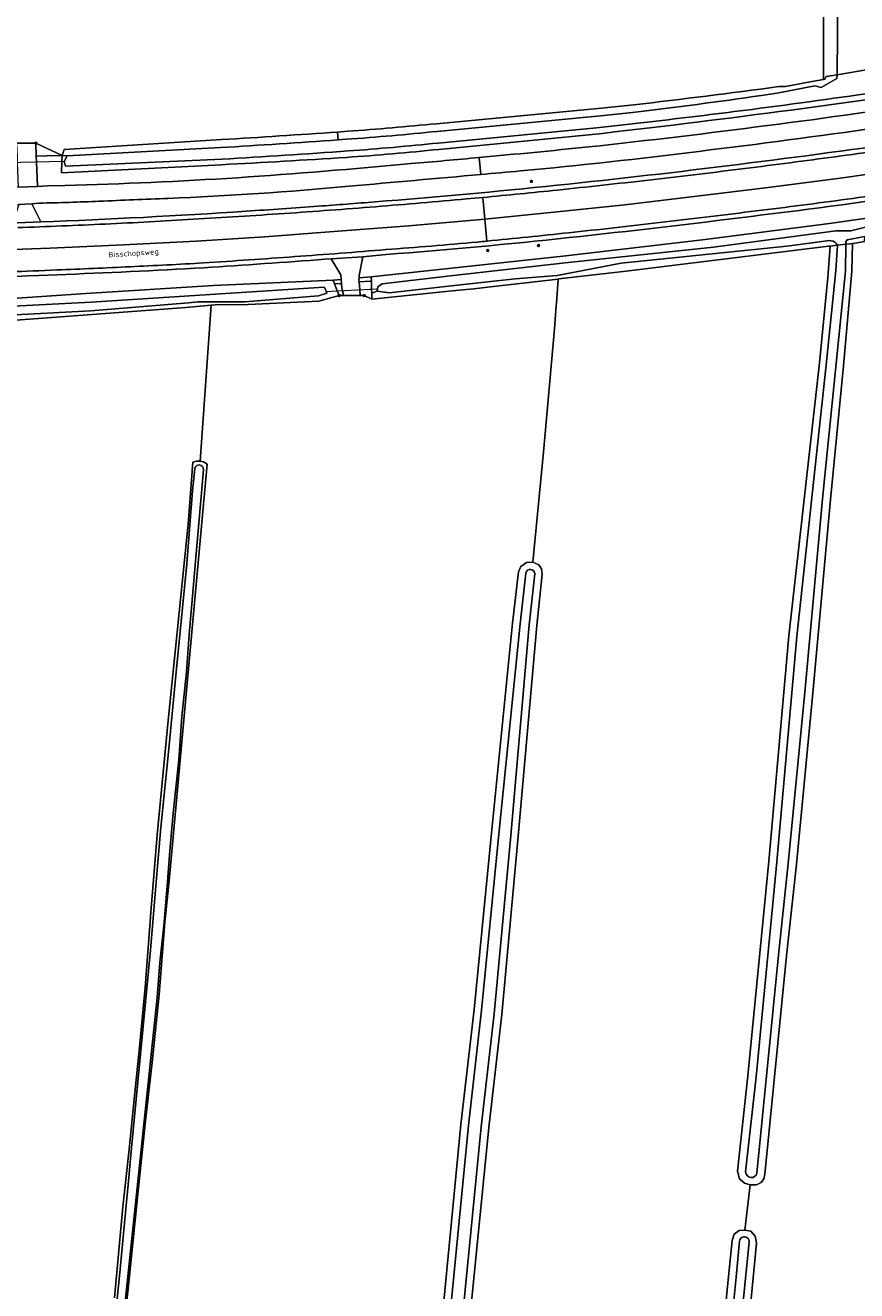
# Model space of a CAD drawing. Header units: metres. Extents: x 149984 to 156489, y 469398 to 478068.
# Tile 4 of 256: x 151683 to 151821, y 470739 to 470949. Entities that reach past the tile are written whole.
import ezdxf
from ezdxf.enums import TextEntityAlignment as Align

# ---------------------------------------------------------------- set-up
doc = ezdxf.new("R2010")
doc.units = ezdxf.units.M
doc.header["$LTSCALE"] = 0.75
for name, color, linetype, lineweight in [('B-WE-GR-GRAS-GV', 252, 'Continuous', 13), ('B-WE-GR-GROENVOORZIENING-GV', 252, 'Continuous', 18), ('B-WE-IE-MEUBILAIR-S', 252, 'Continuous', 25), ('B-WE-KW-KUNSTWERK_DUIKER-G', 6, 'Continuous', 18), ('B-WE-OG-TERREIN_OEVER-GV', 252, 'Continuous', 18), ('B-WE-OG-TOPOGRAFIE-T18', 7, 'Continuous', 18), ('B-WE-OG-WATER-GV', 252, 'Continuous', 18), ('B-WE-OG-WATER_SLOOT-GV', 252, 'Continuous', 18), ('B-WE-VH-GESLOTENVERHARDING-GV', 252, 'Continuous', 18), ('B-WE-VH-HALFVERHARDING-GV', 252, 'Continuous', 18), ('B-WE-VH-OPENVERHARDING-GV', 252, 'Continuous', 18)]:
    doc.layers.add(name, color=color, linetype=linetype, lineweight=lineweight)
doc.styles.add('NLCS-ISO', font='NLCS-ISO.ttf')
doc.styles.add('NLCS-ISO-M500-T18', font='NLCS-ISO.ttf', dxfattribs={"height": 0.9})

# ---------------------------------------------------------------- blocks, each defined once
blk = doc.blocks.new('SIE-MEUBILAIR_BORD_VERKEER-SO')
blk.add_lwpolyline([(-0.5625, -0.5625), (0.5625, -0.5625), (0.5625, 0.5625), (-0.5625, 0.5625)], close=True)
at = {"style": 'NLCS-ISO'}
blk.add_text('vb', height=0.75, dxfattribs=at).set_placement((0, 0), align=Align.MIDDLE_CENTER)
blk = doc.blocks.new('SIE-MEUBILAIR_PAAL-SO')
blk.add_circle((0, 0), 0.75)
blk = doc.blocks.new('SIE-MEUBILAIR_PAAL_VERKEERSBORD-SO')
blk.add_circle((0, 0), 0.75)
at = {"style": 'NLCS-ISO'}
blk.add_text('vb', height=0.75, dxfattribs=at).set_placement((0, 0.1), align=Align.MIDDLE_CENTER)
blk = doc.blocks.new('SIE-MEUBILAIR_PAAL_HECTOMETER-SO')
blk.add_circle((0, 0), 0.75)
at = {"style": 'NLCS-ISO'}
blk.add_text('hm', height=0.75, dxfattribs=at).set_placement((0.2, 0.1), align=Align.MIDDLE_CENTER)

msp = doc.modelspace()

# ---------------------------------------------------------------- linework, layer by layer
at = {"layer": 'B-WE-GR-GRAS-GV', "flags": 128}
for points in [[(151809.582, 470939.211), (151813.682, 470940.003), (151815.918, 470940.368), (151815.893, 470940.42), (151815.893, 471008.683), (151813.537, 471008.881), (151810.199, 471009.161), (151810.024, 471019.659), (151459.815, 471020.362), (151459.763, 471020.362), (151456.716, 470984.026), (151454.736, 470937.876), (151455.639, 470937.819), (151458.127, 470935.728), (151459.423, 470935.906), (151473.31, 470934.706), (151505.42, 470931.93)], [(151808.478, 470939.189), (151809.582, 470939.211)], [(151751.654, 470933.028), (151779.033, 470935.61), (151784.413, 470936.158)], [(151735.252, 470931.651), (151736.948, 470931.771)], [(151536.002, 470929.999), (151551.3, 470929.37), (151567.86, 470928.689), (151592.089, 470927.804), (151599.126, 470927.61), (151631.409, 470927.636), (151641.855, 470927.698), (151662.418, 470927.966), (151678.526, 470928.762), (151678.593, 470927.936), (151681.974, 470929.775), (151685.172, 470929.826), (151689.528, 470927.758), (151689.862, 470928.736), (151715.991, 470930.393)], [(151839.44, 470916.084), (151838.46, 470915.769), (151827.792, 470914.286), (151822.714, 470913.459), (151822.422, 470913.412), (151821.442, 470913.253), (151820.702, 470913.164), (151820.63, 470908.536), (151819.25, 470892.866), (151817.066, 470870.649), (151814.185, 470839.118), (151811.407, 470810.143), (151809.77, 470794.934), (151806.185, 470758.698), (151806.005, 470757.944), (151805.575, 470757.352), (151804.797, 470756.96), (151803.72, 470756.925), (151802.856, 470749.449), (151803.825, 470749.266), (151804.581, 470748.436), (151804.779, 470747.294), (151803.772, 470736.906)], [(151796.92, 470709.137), (151800.151, 470741.753), (151800.73, 470747.716), (151801.056, 470748.764), (151801.924, 470749.371), (151802.856, 470749.449), (151803.72, 470756.925), (151802.782, 470757.197), (151801.947, 470757.935), (151801.629, 470759.194), (151803.356, 470775.033), (151806.805, 470810.668), (151810.154, 470848.061), (151815.26, 470893.335), (151816.601, 470907.513), (151816.983, 470912.718), (151816.742, 470912.689), (151805.553, 470911.346), (151783.137, 470908.547), (151771.954, 470907.264), (151771.858, 470907.253), (151771.559, 470903.225), (151771.529, 470902.825), (151771.246, 470899.002), (151769.456, 470878.517), (151767.637, 470860.28), (151768.654, 470859.822), (151769.092, 470859.175), (151769.234, 470858.265), (151768.307, 470849.763), (151765.222, 470814.804), (151762.506, 470785.22), (151760.333, 470766.441), (151756.259, 470725.285)], [(151751.77, 470726.114), (151755.732, 470766.938), (151757.9, 470786.049), (151760.72, 470814.728), (151764.311, 470850.162), (151765.276, 470858.644), (151765.676, 470859.556), (151766.626, 470860.222), (151767.637, 470860.28), (151769.456, 470878.517), (151771.246, 470899.002), (151771.529, 470902.825), (151771.559, 470903.225), (151771.858, 470907.253), (151760.636, 470905.965), (151757.87, 470905.648), (151754.242, 470905.282), (151740.941, 470903.94), (151739.68, 470904.508), (151739.022, 470904.509), (151736.231, 470904.512), (151735.511, 470904.513), (151732.148, 470903.587), (151720.402, 470903.029), (151714.953, 470902.964), (151714.26, 470902.903), (151712.464, 470877.009), (151713.02, 470876.929), (151713.597, 470876.531), (151711.421, 470852.889), (151707.32, 470807.38), (151706.599, 470800.521), (151705.613, 470788.492), (151704.491, 470777.27), (151703.329, 470767.094), (151701.915, 470753.789), (151700.643, 470741.319), (151699.465, 470730.125)], [(151698.2, 470738.201), (151699.612, 470753.289), (151700.7, 470763.368), (151701.389, 470770.048), (151702.309, 470779.236), (151703.302, 470789.713), (151704.312, 470802.841), (151705.333, 470815.012), (151707.114, 470833.987), (151710.434, 470866.57), (151711.217, 470876.854), (151711.829, 470877.009), (151712.464, 470877.009), (151714.26, 470902.903), (151710.083, 470902.533), (151678.859, 470900.22)]]:
    msp.add_lwpolyline(points, dxfattribs=at)
at = {"layer": 'B-WE-GR-GRAS-GV'}
for points in [[(151784.413, 470936.158, 0.0048632), (151808.478, 470939.189)], [(151715.991, 470930.393, 0.0026555), (151735.252, 470931.651)], [(151736.948, 470931.771, 0.0067293), (151751.654, 470933.028)]]:
    msp.add_lwpolyline(points, format="xyb", dxfattribs=at)
at = {"layer": 'B-WE-GR-GROENVOORZIENING-GV', "flags": 128}
for points in [[(151875.847, 470945.393), (151843.745, 470940.041), (151828.054, 470937.711), (151810.524, 470935.3)], [(151779.236, 470931.43), (151752.051, 470928.772)], [(151715.957, 470926.226), (151689.404, 470924.879), (151689.484, 470926.747), (151689.528, 470927.758), (151686.948, 470927.69), (151686.897, 470927.688), (151685.248, 470927.621), (151685.281, 470926.644), (151685.419, 470922.624), (151687.102, 470922.693), (151689.967, 470922.781)], [(151685.685, 470919.84), (151684.493, 470919.741), (151685.971, 470916.723)], [(151743.332, 470911.34), (151739.426, 470910.952), (151738.836, 470907.861), (151738.82, 470907.471), (151740.834, 470907.633), (151772.647, 470911.044), (151795.847, 470913.786), (151816.89, 470916.47), (151838.151, 470919.521), (151838.642, 470918.211)], [(151617.314, 470902.417), (151621.109, 470902.399), (151628.858, 470902.375), (151642.962, 470902.629), (151669.065, 470903.204), (151693.459, 470904.864), (151714.679, 470906.169), (151734.529, 470907.043), (151735.848, 470907.166), (151735.783, 470907.955), (151734.199, 470910.585), (151733.157, 470910.537)], [(151733.157, 470910.537), (151734.199, 470910.585), (151739.426, 470910.952), (151743.332, 470911.34)], [(151688.651, 470908.767), (151685.648, 470908.639)], [(151688.683, 470907.968), (151685.681, 470907.84)], [(151685.681, 470907.84), (151688.683, 470907.968)]]:
    msp.add_lwpolyline(points, dxfattribs=at)
at = {"layer": 'B-WE-GR-GROENVOORZIENING-GV'}
for points in [[(151806.618, 470932.726, 0.0067235), (151836.085, 470936.912)], [(151810.524, 470935.3, -0.0046661), (151779.236, 470931.43)], [(151776.971, 470929.175, 0.0053629), (151806.618, 470932.726)], [(151824.934, 470932.384, -0.0058457), (151795.192, 470928.442)], [(151758.742, 470927.414, 0.0020507), (151776.971, 470929.175)], [(151801.793, 470926.274, 0.0053504), (151831.866, 470930.333)], [(151736.714, 470927.446, -0.003855), (151715.957, 470926.226)], [(151752.051, 470928.772, -0.0093921), (151736.714, 470927.446)], [(151747.473, 470926.404, 0.0012403), (151758.742, 470927.414)], [(151795.192, 470928.442, -0.0085535), (151765.61, 470925.199)], [(151718.646, 470924.065, 0.0055159), (151747.473, 470926.404)], [(151765.61, 470925.199, -0.0003002), (151759.002, 470924.601)], [(151771.671, 470922.818, 0.0054415), (151801.793, 470926.274)], [(151689.967, 470922.781, 0.0090649), (151718.646, 470924.065)], [(151759.002, 470924.601, -0.0005512), (151737.164, 470922.655)], [(151737.164, 470922.655, -0.0129074), (151707.099, 470920.633)], [(151741.495, 470920.058, 0.0064297), (151771.671, 470922.818)], [(151834.087, 470921.776, -0.008446), (151803.892, 470917.655)], [(151803.892, 470917.655, 0.008446), (151834.087, 470921.776)], [(151833.968, 470922.567, -0.0042536), (151818.898, 470920.381)], [(151695.705, 470920.152, -0.0035955), (151685.685, 470919.84)], [(151707.099, 470920.633, 0.0037746), (151695.705, 470920.152)], [(151720.076, 470918.508, 0.0020073), (151732.044, 470919.334)], [(151732.044, 470919.334, 0.0016911), (151741.495, 470920.058)], [(151818.898, 470920.381, -0.0042357), (151803.794, 470918.449)], [(151685.971, 470916.723, 0.0072425), (151720.076, 470918.508)], [(151788.696, 470916.608, -0.0027155), (151773.579, 470914.933)], [(151803.892, 470917.655, -0.0054579), (151773.665, 470914.138)], [(151773.665, 470914.138, 0.0054579), (151803.892, 470917.655)], [(151803.794, 470918.449, -0.0027236), (151788.696, 470916.608)], [(151773.579, 470914.933, -0.0041845), (151760.022, 470913.545)], [(151758.437, 470913.397, -0.0045563), (151743.27, 470912.138)], [(151773.665, 470914.138, -0.009163), (151743.332, 470911.34)], [(151743.332, 470911.34, 0.009163), (151773.665, 470914.138)], [(151760.022, 470913.545, -0.0013093), (151758.437, 470913.397)], [(151728.144, 470910.967, -0.0022449), (151713.008, 470909.933)], [(151733.157, 470910.537, -0.0030339), (151713.057, 470909.134)], [(151713.057, 470909.134, 0.0030339), (151733.157, 470910.537)], [(151743.27, 470912.138, -0.0023103), (151728.144, 470910.967)], [(151685.648, 470908.639, -0.0030946), (151670.467, 470908.114)], [(151700.832, 470909.288, -0.0025438), (151688.651, 470908.767)], [(151713.057, 470909.134, -0.0050875), (151688.683, 470907.968)], [(151688.683, 470907.968, 0.0050875), (151713.057, 470909.134)], [(151713.008, 470909.933, -0.0025475), (151700.832, 470909.288)], [(151685.681, 470907.84, -0.0061219), (151655.295, 470906.974)], [(151655.295, 470906.974, 0.0061219), (151685.681, 470907.84)]]:
    msp.add_lwpolyline(points, format="xyb", dxfattribs=at)
at = {"layer": 'B-WE-GR-GROENVOORZIENING-GV', "flags": 128}
for points in [[(151686.897, 470927.688), (151686.948, 470927.69), (151689.528, 470927.758), (151685.172, 470929.826), (151685.248, 470927.621)], [(151735.9, 470906.536), (151735.848, 470907.166), (151734.529, 470907.043), (151734.76, 470906.448)], [(151735.9, 470906.536), (151734.76, 470906.448), (151735.208, 470905.294), (151735.511, 470904.513), (151736.231, 470904.512), (151736.051, 470905.336), (151735.966, 470905.725)], [(151740.834, 470907.633), (151738.82, 470907.471), (151738.805, 470907.081), (151738.834, 470906.766), (151740.646, 470906.909), (151740.854, 470906.926)], [(151740.893, 470905.58), (151740.854, 470906.926), (151740.646, 470906.909), (151738.834, 470906.766), (151738.886, 470906.205), (151738.944, 470905.482), (151739.022, 470904.509), (151739.68, 470904.508), (151740.941, 470903.94), (151740.913, 470904.92)]]:
    msp.add_lwpolyline(points, close=True, dxfattribs=at)
at = {"layer": 'B-WE-KW-KUNSTWERK_DUIKER-G', "flags": 128}
for points in [[(151689.883, 470926.757), (151677.751, 470926.459)], [(151733.237, 470905.195), (151741.698, 470905.62)]]:
    msp.add_lwpolyline(points, dxfattribs=at)
at = {"layer": 'B-WE-OG-TERREIN_OEVER-GV', "flags": 128}
for points in [[(151815.893, 471008.683), (151815.893, 470940.42), (151815.918, 470940.368), (151816.111, 470940.399), (151816.36, 470940.857), (151818.151, 470941.163), (151818.438, 470974.861), (151818.794, 471005.509), (151819.149, 471030.398), (151819.718, 471079.534), (151819.86, 471101.365), (151820.145, 471125.613), (151820.358, 471141.826), (151820.429, 471168.706), (151820.785, 471202.767), (151819.348, 471203.326), (151817.792, 471115.662)], [(151820.347, 470913.121), (151820.702, 470913.164), (151821.442, 470913.253), (151822.422, 470913.412), (151822.714, 470913.459), (151822.745, 470914.304), (151820.436, 470913.885), (151819.826, 470913.763), (151819.62, 470913.454), (151819.594, 470913.031)]]:
    msp.add_lwpolyline(points, close=True, dxfattribs=at)
for points in [[(151810.524, 470935.3), (151828.054, 470937.711), (151843.745, 470940.041), (151875.847, 470945.393)], [(151805.619, 470937.722), (151808.516, 470938.151), (151814.453, 470939.291), (151815.537, 470939.057), (151818.139, 470940.528), (151818.151, 470941.163), (151816.36, 470940.857), (151816.111, 470940.399), (151815.918, 470940.368), (151813.682, 470940.003), (151809.582, 470939.211), (151808.478, 470939.189)], [(151784.413, 470936.158), (151779.033, 470935.61), (151751.654, 470933.028)], [(151751.774, 470931.747), (151778.879, 470934.333), (151784.222, 470934.889)], [(151788.135, 470933.463), (151778.212, 470932.356), (151751.954, 470929.817)], [(151736.948, 470931.771), (151735.252, 470931.651), (151735.373, 470930.348), (151736.695, 470930.443)], [(151735.373, 470930.348), (151735.252, 470931.651)], [(151752.051, 470928.772), (151779.236, 470931.43)], [(151715.991, 470930.393), (151689.862, 470928.736), (151689.528, 470927.758), (151690.36, 470927.713), (151715.802, 470929.064)], [(151716.077, 470927.143), (151690.117, 470925.994), (151689.883, 470926.757), (151690.36, 470927.713), (151689.528, 470927.758), (151689.484, 470926.747), (151689.404, 470924.879), (151715.957, 470926.226)], [(151838.151, 470919.521), (151816.89, 470916.47), (151795.847, 470913.786), (151772.647, 470911.044), (151740.834, 470907.633), (151740.854, 470906.926), (151740.893, 470905.58), (151740.913, 470904.92), (151741.846, 470905.232), (151741.929, 470905.973), (151742.64, 470906.479), (151754.01, 470907.767), (151773.001, 470909.917), (151797.633, 470912.563), (151817.956, 470915.242), (151820.436, 470915.247), (151822.892, 470915.878)], [(151817.185, 470913.605), (151816.818, 470913.625), (151816.071, 470913.554), (151809.843, 470912.701), (151782.342, 470909.869), (151771.718, 470907.86), (151764.738, 470907.285), (151754.163, 470906.123), (151743.826, 470904.988), (151741.846, 470905.232), (151740.913, 470904.92), (151740.941, 470903.94), (151754.242, 470905.282), (151757.87, 470905.648), (151760.636, 470905.965), (151771.858, 470907.253), (151771.954, 470907.264), (151783.137, 470908.547), (151805.553, 470911.346), (151816.742, 470912.689), (151816.983, 470912.718), (151817.791, 470912.815), (151817.794, 470912.815), (151818.211, 470912.865)], [(151802.979, 470759.105), (151804.701, 470774.894), (151808.151, 470810.543), (151811.499, 470847.928), (151816.276, 470892.482), (151817.926, 470908.662), (151818.211, 470912.865), (151817.794, 470912.815), (151817.791, 470912.815), (151816.983, 470912.718), (151816.601, 470907.513), (151815.26, 470893.335), (151810.154, 470848.061), (151806.805, 470810.668), (151803.356, 470775.033), (151801.629, 470759.194), (151801.947, 470757.935), (151802.782, 470757.197), (151803.72, 470756.925), (151804.797, 470756.96), (151805.575, 470757.352), (151806.005, 470757.944), (151806.185, 470758.698), (151809.77, 470794.934), (151811.407, 470810.143), (151814.185, 470839.118), (151817.066, 470870.649), (151819.25, 470892.866), (151820.63, 470908.536), (151820.702, 470913.164), (151820.347, 470913.121)], [(151820.347, 470913.121), (151819.594, 470913.031), (151819.554, 470908.553), (151815.721, 470870.778), (151812.839, 470839.244), (151810.062, 470810.28), (151808.426, 470795.073), (151804.847, 470758.896)], [(151678.859, 470900.22), (151710.083, 470902.533), (151714.26, 470902.903), (151714.953, 470902.964), (151720.402, 470903.029), (151732.148, 470903.587), (151735.511, 470904.513), (151735.208, 470905.294), (151734.76, 470906.448), (151734.529, 470907.043), (151714.679, 470906.169), (151693.459, 470904.864), (151669.065, 470903.204)], [(151663.114, 470901.793), (151694.351, 470903.414), (151733.045, 470905.925), (151733.274, 470905.386), (151733.353, 470905.201), (151733.386, 470905.124), (151733.488, 470904.885), (151732.071, 470904.459), (151719.878, 470903.496), (151712.039, 470903.494), (151710.497, 470903.286), (151694.28, 470901.99), (151672.288, 470900.841)], [(151699.465, 470730.125), (151700.643, 470741.319), (151701.915, 470753.789), (151703.329, 470767.094), (151704.491, 470777.27), (151705.613, 470788.492), (151706.599, 470800.521), (151707.32, 470807.38), (151711.421, 470852.889), (151713.597, 470876.531), (151713.02, 470876.929), (151712.464, 470877.009), (151711.829, 470877.009), (151711.217, 470876.854), (151710.434, 470866.57), (151707.114, 470833.987), (151705.333, 470815.012), (151704.312, 470802.841), (151703.302, 470789.713), (151702.309, 470779.236), (151701.389, 470770.048), (151700.7, 470763.368), (151699.612, 470753.289), (151698.2, 470738.201)], [(151698.498, 470736.424), (151699.068, 470741.805), (151699.827, 470750.058), (151700.62, 470758.185), (151700.913, 470761.931), (151704.19, 470795.902), (151705.379, 470809.833), (151705.896, 470816.216), (151707.125, 470828.178), (151708.409, 470841.492), (151710.215, 470859.994), (151711.185, 470872.129), (151711.574, 470875.811)], [(151712.977, 470875.643), (151712.648, 470871.762), (151711.814, 470862.295), (151711.298, 470855.928), (151710.624, 470848.288), (151710.186, 470842.051), (151709.426, 470834.637), (151708.908, 470827.481), (151707.954, 470818.638), (151707.43, 470812.375), (151706.939, 470806.523), (151706.387, 470799.943), (151705.74, 470793.843), (151705.284, 470788.018), (151699.25, 470730.651)], [(151756.259, 470725.285), (151760.333, 470766.441), (151762.506, 470785.22), (151765.222, 470814.804), (151768.307, 470849.763), (151769.234, 470858.265), (151769.092, 470859.175), (151768.654, 470859.822), (151767.637, 470860.28), (151766.626, 470860.222), (151765.676, 470859.556), (151765.276, 470858.644), (151764.311, 470850.162), (151760.72, 470814.728), (151757.9, 470786.049), (151755.732, 470766.938), (151751.77, 470726.114)], [(151767.99, 470858.341), (151767.067, 470849.886), (151763.982, 470814.916), (151761.268, 470785.348), (151759.095, 470766.574), (151755.02, 470725.406), (151748.799, 470660.071), (151744.601, 470616.845), (151739.04, 470561.673), (151737.268, 470542.941), (151737.399, 470541.627)], [(151753.009, 470725.995), (151756.97, 470766.808), (151759.138, 470785.918), (151761.959, 470814.604), (151765.549, 470850.029), (151766.51, 470858.468)], [(151803.772, 470736.906), (151804.779, 470747.294), (151804.581, 470748.436), (151803.825, 470749.266), (151802.856, 470749.449), (151801.924, 470749.371), (151801.056, 470748.764), (151800.73, 470747.716), (151800.151, 470741.753), (151796.92, 470709.137)], [(151803.541, 470747.43), (151802.533, 470737.024), (151799.875, 470708.922), (151796.537, 470674.998), (151792.355, 470631.728), (151788.212, 470591.478), (151784.286, 470550.55), (151782.592, 470534.175), (151782.592, 470531.743), (151782.866, 470530.56)], [(151798.159, 470709.012), (151801.39, 470741.631), (151801.969, 470747.601)]]:
    msp.add_lwpolyline(points, dxfattribs=at)
at = {"layer": 'B-WE-OG-TERREIN_OEVER-GV'}
for points in [[(151784.222, 470934.889, 0.0068673), (151805.619, 470937.722)], [(151808.478, 470939.189, -0.0048632), (151784.413, 470936.158)], [(151825.707, 470938.407, -0.0042452), (151804.059, 470935.411)], [(151779.236, 470931.43, 0.0046661), (151810.524, 470935.3)], [(151804.059, 470935.411, -0.0032628), (151788.135, 470933.463)], [(151735.252, 470931.651, -0.0026555), (151715.991, 470930.393)], [(151736.695, 470930.443, 0.006897), (151751.774, 470931.747)], [(151751.654, 470933.028, -0.0067293), (151736.948, 470931.771)], [(151715.802, 470929.064, 0.0027052), (151735.373, 470930.348)], [(151751.954, 470929.817, -0.0075599), (151737.017, 470928.51)], [(151715.957, 470926.226, 0.003855), (151736.714, 470927.446)], [(151737.017, 470928.51, -0.0031034), (151716.077, 470927.143)], [(151736.714, 470927.446, 0.0093921), (151752.051, 470928.772)], [(151818.211, 470912.865, 0.2273564), (151817.185, 470913.605)], [(151711.574, 470875.811, -0.9688675), (151712.977, 470875.643)], [(151766.51, 470858.468, -0.901995), (151767.99, 470858.341)], [(151804.847, 470758.896, -0.8956587), (151802.979, 470759.105)], [(151801.969, 470747.601, -1.0222096), (151803.541, 470747.43)]]:
    msp.add_lwpolyline(points, format="xyb", dxfattribs=at)
at = {"layer": 'B-WE-OG-WATER-GV', "flags": 128}
for points in [[(151819.718, 471079.534), (151819.149, 471030.398), (151818.794, 471005.509), (151818.438, 470974.861), (151818.151, 470941.163), (151823.344, 470942.011), (151823.217, 470950.512), (151823.722, 470960.525), (151823.678, 470973.821), (151823.907, 470985.655), (151823.79, 470993.736), (151824.058, 471008.466), (151824.319, 471024.766), (151824.507, 471043.308), (151824.806, 471058.305)], [(151823.344, 470942.011), (151818.151, 470941.163), (151818.139, 470940.528), (151815.537, 470939.057), (151814.453, 470939.291), (151808.516, 470938.151), (151805.619, 470937.722)], [(151784.222, 470934.889), (151778.879, 470934.333), (151751.774, 470931.747)], [(151751.954, 470929.817), (151778.212, 470932.356), (151788.135, 470933.463)], [(151736.695, 470930.443), (151735.373, 470930.348)], [(151715.802, 470929.064), (151690.36, 470927.713), (151689.883, 470926.757), (151690.117, 470925.994), (151716.077, 470927.143)], [(151822.892, 470915.878), (151820.436, 470915.247), (151817.956, 470915.242), (151797.633, 470912.563), (151773.001, 470909.917), (151754.01, 470907.767), (151742.64, 470906.479), (151741.929, 470905.973), (151741.846, 470905.232), (151743.826, 470904.988), (151754.163, 470906.123), (151764.738, 470907.285), (151771.718, 470907.86), (151782.342, 470909.869), (151809.843, 470912.701), (151816.071, 470913.554), (151816.818, 470913.625), (151817.185, 470913.605)], [(151818.211, 470912.865), (151819.594, 470913.031), (151819.62, 470913.454), (151819.826, 470913.763), (151820.436, 470913.885), (151822.745, 470914.304)], [(151672.288, 470900.841), (151694.28, 470901.99), (151710.497, 470903.286), (151712.039, 470903.494), (151719.878, 470903.496), (151732.071, 470904.459), (151733.488, 470904.885), (151733.386, 470905.124), (151733.353, 470905.201), (151733.274, 470905.386), (151733.045, 470905.925), (151694.351, 470903.414), (151663.114, 470901.793)]]:
    msp.add_lwpolyline(points, dxfattribs=at)
at = {"layer": 'B-WE-OG-WATER-GV'}
for points in [[(151805.619, 470937.722, -0.0068673), (151784.222, 470934.889)], [(151804.059, 470935.411, 0.0042452), (151825.707, 470938.407)], [(151788.135, 470933.463, 0.0032628), (151804.059, 470935.411)], [(151751.774, 470931.747, -0.006897), (151736.695, 470930.443)], [(151735.373, 470930.348, -0.0027052), (151715.802, 470929.064)], [(151737.017, 470928.51, 0.0075599), (151751.954, 470929.817)], [(151716.077, 470927.143, 0.0031034), (151737.017, 470928.51)], [(151817.185, 470913.605, -0.2273564), (151818.211, 470912.865)]]:
    msp.add_lwpolyline(points, format="xyb", dxfattribs=at)
at = {"layer": 'B-WE-OG-WATER_SLOOT-GV', "flags": 128}
for points in [[(151818.211, 470912.865), (151817.926, 470908.662), (151816.276, 470892.482), (151811.499, 470847.928), (151808.151, 470810.543), (151804.701, 470774.894), (151802.979, 470759.105)], [(151804.847, 470758.896), (151808.426, 470795.073), (151810.062, 470810.28), (151812.839, 470839.244), (151815.721, 470870.778), (151819.554, 470908.553), (151819.594, 470913.031), (151818.211, 470912.865)], [(151699.25, 470730.651), (151705.284, 470788.018), (151705.74, 470793.843), (151706.387, 470799.943), (151706.939, 470806.523), (151707.43, 470812.375), (151707.954, 470818.638), (151708.908, 470827.481), (151709.426, 470834.637), (151710.186, 470842.051), (151710.624, 470848.288), (151711.298, 470855.928), (151711.814, 470862.295), (151712.648, 470871.762), (151712.977, 470875.643)], [(151711.574, 470875.811), (151711.185, 470872.129), (151710.215, 470859.994), (151708.409, 470841.492), (151707.125, 470828.178), (151705.896, 470816.216)], [(151766.51, 470858.468), (151765.549, 470850.029), (151761.959, 470814.604), (151759.138, 470785.918), (151756.97, 470766.808), (151753.009, 470725.995), (151746.751, 470660.195), (151742.274, 470616.452), (151736.464, 470561.924), (151734.235, 470543.111), (151733.713, 470542.568)], [(151733.713, 470542.568), (151737.399, 470541.627), (151737.268, 470542.941), (151739.04, 470561.673), (151744.601, 470616.845), (151748.799, 470660.071), (151755.02, 470725.406), (151759.095, 470766.574), (151761.268, 470785.348), (151763.982, 470814.916), (151767.067, 470849.886), (151767.99, 470858.341)], [(151705.896, 470816.216), (151705.379, 470809.833), (151704.19, 470795.902), (151700.913, 470761.931), (151700.62, 470758.185), (151699.827, 470750.058), (151699.068, 470741.805), (151698.498, 470736.424)], [(151801.969, 470747.601), (151801.39, 470741.631), (151798.159, 470709.012), (151794.698, 470674.998), (151790.585, 470631.909), (151787.792, 470604.634), (151782.531, 470550.654), (151780.561, 470531.682), (151780.19, 470531.201)], [(151780.19, 470531.201), (151782.866, 470530.56), (151782.592, 470531.743), (151782.592, 470534.175), (151784.286, 470550.55), (151788.212, 470591.478), (151792.355, 470631.728), (151796.537, 470674.998), (151799.875, 470708.922), (151802.533, 470737.024), (151803.541, 470747.43)]]:
    msp.add_lwpolyline(points, dxfattribs=at)
at = {"layer": 'B-WE-OG-WATER_SLOOT-GV'}
for points in [[(151712.977, 470875.643, 0.9688675), (151711.574, 470875.811)], [(151767.99, 470858.341, 0.901995), (151766.51, 470858.468)], [(151802.979, 470759.105, 0.8956587), (151804.847, 470758.896)], [(151803.541, 470747.43, 1.0222096), (151801.969, 470747.601)]]:
    msp.add_lwpolyline(points, format="xyb", dxfattribs=at)
at = {"layer": 'B-WE-VH-GESLOTENVERHARDING-GV'}
for points in [[(151836.085, 470936.912, -0.0067235), (151806.618, 470932.726)], [(151806.618, 470932.726, -0.0053629), (151776.971, 470929.175)], [(151795.192, 470928.442, 0.0058457), (151824.934, 470932.384)], [(151776.971, 470929.175, -0.0020507), (151758.742, 470927.414)], [(151831.981, 470929.541, -0.0027294), (151816.947, 470927.43)], [(151758.742, 470927.414, -0.0012403), (151747.473, 470926.404)], [(151765.61, 470925.199, 0.0085535), (151795.192, 470928.442)], [(151816.947, 470927.43, -0.0026554), (151801.892, 470925.48)], [(151747.473, 470926.404, -0.0055159), (151718.646, 470924.065)], [(151759.002, 470924.601, 0.0003002), (151765.61, 470925.199)], [(151801.892, 470925.48, -0.0027309), (151786.832, 470923.669)], [(151718.646, 470924.065, -0.0090649), (151689.967, 470922.781)], [(151737.164, 470922.655, 0.0005512), (151759.002, 470924.601)], [(151786.832, 470923.669, -0.0027158), (151771.754, 470922.022)], [(151707.099, 470920.633, 0.0129074), (151737.164, 470922.655)], [(151771.754, 470922.022, -0.0026058), (151759.353, 470920.793)], [(151818.898, 470920.381, 0.0042536), (151833.968, 470922.567)], [(151685.685, 470919.84, 0.0035955), (151695.705, 470920.152)], [(151695.705, 470920.152, -0.0037746), (151707.099, 470920.633)], [(151741.558, 470919.26, -0.0025708), (151726.414, 470918.131)], [(151756.665, 470920.544, -0.0031713), (151741.558, 470919.26)], [(151803.794, 470918.449, 0.0042357), (151818.898, 470920.381)], [(151711.258, 470917.161, -0.0032991), (151696.718, 470916.377)], [(151726.414, 470918.131, -0.0026369), (151711.258, 470917.161)], [(151773.579, 470914.933, 0.0027155), (151788.696, 470916.608)], [(151788.696, 470916.608, 0.0027236), (151803.794, 470918.449)], [(151696.718, 470916.377, -0.0033021), (151682.169, 470915.787)], [(151760.022, 470913.545, 0.0041845), (151773.579, 470914.933)], [(151743.27, 470912.138, 0.0045563), (151758.437, 470913.397)], [(151758.437, 470913.397, 0.0013093), (151760.022, 470913.545)], [(151713.008, 470909.933, 0.0022449), (151728.144, 470910.967)], [(151728.144, 470910.967, 0.0023103), (151743.27, 470912.138)], [(151670.467, 470908.114, 0.0030946), (151685.648, 470908.639)], [(151688.651, 470908.767, 0.0025438), (151700.832, 470909.288)], [(151700.832, 470909.288, 0.0025475), (151713.008, 470909.933)]]:
    msp.add_lwpolyline(points, format="xyb", dxfattribs=at)
at = {"layer": 'B-WE-VH-GESLOTENVERHARDING-GV', "flags": 128}
for points in [[(151759.353, 470920.793), (151759.688, 470917.169), (151771.156, 470918.344), (151782.916, 470919.567), (151794.905, 470921.015), (151806.716, 470922.438), (151819.088, 470924.071), (151830.543, 470925.703), (151842.706, 470927.523), (151857.657, 470929.928), (151857.062, 470933.476)], [(151858.252, 470926.381), (151857.657, 470929.928), (151842.706, 470927.523), (151830.543, 470925.703), (151819.088, 470924.071), (151806.716, 470922.438), (151794.905, 470921.015), (151782.916, 470919.567), (151771.156, 470918.344), (151759.688, 470917.169), (151760.022, 470913.545)], [(151758.742, 470927.414), (151759.002, 470924.601)], [(151759.002, 470924.601), (151758.742, 470927.414)], [(151661.194, 470915.143), (151661.31, 470911.516), (151667.949, 470911.746), (151679.879, 470912.072), (151687.538, 470912.36), (151699.701, 470912.905), (151711.766, 470913.55), (151723.194, 470914.269), (151735.343, 470915.212), (151747.099, 470916.091), (151759.688, 470917.169), (151759.353, 470920.793), (151756.665, 470920.544)], [(151689.967, 470922.781), (151687.102, 470922.693), (151685.419, 470922.624), (151682.227, 470922.5), (151681.755, 470922.482), (151676.79, 470922.305)], [(151676.824, 470919.46), (151682.344, 470919.64), (151684.493, 470919.741), (151685.685, 470919.84)], [(151760.022, 470913.545), (151759.688, 470917.169), (151747.099, 470916.091), (151735.343, 470915.212), (151723.194, 470914.269), (151711.766, 470913.55), (151699.701, 470912.905), (151687.538, 470912.36), (151679.879, 470912.072), (151667.949, 470911.746), (151661.31, 470911.516), (151661.425, 470907.889)], [(151685.648, 470908.639), (151688.651, 470908.767)]]:
    msp.add_lwpolyline(points, dxfattribs=at)
at = {"layer": 'B-WE-VH-HALFVERHARDING-GV'}
for points in [[(151831.866, 470930.333, -0.0053504), (151801.793, 470926.274)], [(151816.947, 470927.43, 0.0027294), (151831.981, 470929.541)], [(151801.892, 470925.48, 0.0026554), (151816.947, 470927.43)], [(151801.793, 470926.274, -0.0054415), (151771.671, 470922.818)], [(151786.832, 470923.669, 0.0027309), (151801.892, 470925.48)], [(151771.754, 470922.022, 0.0027158), (151786.832, 470923.669)], [(151771.671, 470922.818, -0.0064297), (151741.495, 470920.058)], [(151759.353, 470920.793, 0.0026058), (151771.754, 470922.022)], [(151732.044, 470919.334, -0.0020073), (151720.076, 470918.508)], [(151726.414, 470918.131, 0.0025708), (151741.558, 470919.26)], [(151741.495, 470920.058, -0.0016911), (151732.044, 470919.334)], [(151741.558, 470919.26, 0.0031713), (151756.665, 470920.544)], [(151720.076, 470918.508, -0.0072425), (151685.971, 470916.723)], [(151696.718, 470916.377, 0.0032991), (151711.258, 470917.161)], [(151711.258, 470917.161, 0.0026369), (151726.414, 470918.131)], [(151682.169, 470915.787, 0.0033021), (151696.718, 470916.377)]]:
    msp.add_lwpolyline(points, format="xyb", dxfattribs=at)
at = {"layer": 'B-WE-VH-HALFVERHARDING-GV', "flags": 128}
for points in [[(151756.665, 470920.544), (151759.353, 470920.793)], [(151685.971, 470916.723), (151682.131, 470916.586), (151681.285, 470916.534), (151680.871, 470916.509)]]:
    msp.add_lwpolyline(points, dxfattribs=at)
at = {"layer": 'B-WE-VH-OPENVERHARDING-GV', "flags": 128}
for points in [[(151682.086, 470926.565), (151682.227, 470922.5), (151685.419, 470922.624), (151685.281, 470926.644), (151685.248, 470927.621), (151685.172, 470929.826), (151681.974, 470929.775), (151682.053, 470927.497)], [(151684.493, 470919.741), (151682.344, 470919.64), (151681.285, 470916.534), (151682.131, 470916.586), (151685.971, 470916.723)], [(151738.886, 470906.205), (151738.834, 470906.766), (151738.805, 470907.081), (151738.82, 470907.471), (151738.836, 470907.861), (151739.426, 470910.952), (151734.199, 470910.585), (151735.783, 470907.955), (151735.848, 470907.166), (151735.9, 470906.536), (151735.966, 470905.725), (151736.051, 470905.336), (151736.231, 470904.512), (151739.022, 470904.509), (151738.944, 470905.482)]]:
    msp.add_lwpolyline(points, close=True, dxfattribs=at)

# ---------------------------------------------------------------- block references
at = {"layer": 'B-WE-IE-MEUBILAIR-S', "xscale": 0.2, "yscale": 0.2, "zscale": 0.2}
for name, p in [('SIE-MEUBILAIR_PAAL-SO', (151685.172, 470929.826)), ('SIE-MEUBILAIR_PAAL_VERKEERSBORD-SO', (151767.424, 470923.459)), ('SIE-MEUBILAIR_BORD_VERKEER-SO', (151767.424, 470923.459)), ('SIE-MEUBILAIR_PAAL_VERKEERSBORD-SO', (151768.606, 470912.811)), ('SIE-MEUBILAIR_BORD_VERKEER-SO', (151768.606, 470912.811)), ('SIE-MEUBILAIR_PAAL_HECTOMETER-SO', (151760.167, 470911.977)), ('SIE-MEUBILAIR_PAAL-SO', (151735.511, 470904.513)), ('SIE-MEUBILAIR_PAAL-SO', (151739.68, 470904.508))]:
    msp.add_blockref(name, p, dxfattribs=at)

# ---------------------------------------------------------------- texts
at = {"layer": 'B-WE-OG-TOPOGRAFIE-T18', "style": 'NLCS-ISO-M500-T18'}
msp.add_text('Bisschopsweg', height=0.9, rotation=3.8, dxfattribs=at).set_placement((151701.401, 470911.428), align=Align.MIDDLE)

doc.saveas('drawing.dxf')
